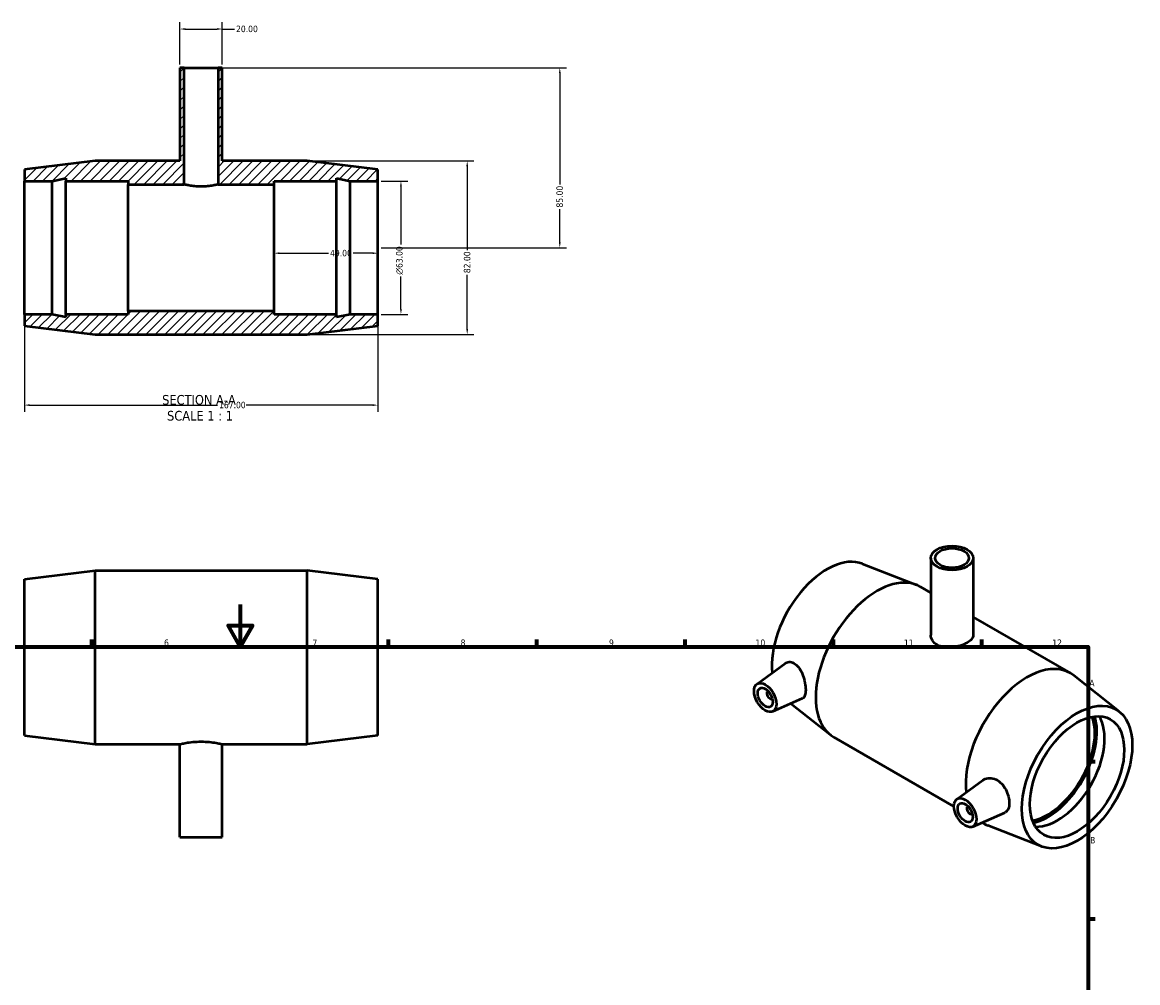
# Model space of a CAD drawing. Header units: millimetres. Extents: x 0 to 900, y -38 to 869.
# Tile 4 of 4: x 318 to 844, y 415 to 869. Entities that reach past the tile are written whole.
import ezdxf

# ---------------------------------------------------------------- set-up
doc = ezdxf.new("R2010")
doc.units = ezdxf.units.MM
for name, color, linetype, lineweight in [('Border (ANSI)', 7, 'Continuous', 70), ('Dimension (ANSI)', 7, 'Continuous', 25), ('Hatch (ANSI)', 7, 'Continuous', 18), ('Symbol (ANSI)', 7, 'Continuous', 25), ('Visible (ANSI)', 7, 'Continuous', 50)]:
    doc.layers.add(name, color=color, linetype=linetype, lineweight=lineweight)
doc.styles.add('Label Text (ANSI)', font='tahoma.ttf')
doc.styles.add('Note Text (ANSI)', font='tahoma.ttf')
doc.dimstyles.new('Default - mm (ANSI)', dxfattribs={"dimtxt": 3.048, "dimasz": 2.5, "dimexe": 3.175, "dimexo": 1.6002, "dimgap": 0.8, "dimtad": 0, "dimtoh": 1, "dimrnd": 1e-08, "dimzin": 4, "dimdsep": 46, "dimtxsty": 'Note Text (ANSI)', "dimcen": 0.09, "dimdle": 10, "dimclrd": 256, "dimclre": 256, "dimclrt": 256, "dimadec": 1, "dimazin": 1, "dimtfac": 1, "dimtofl": 0, "dimtmove": 0, "dimatfit": 3, "dimfxl": 1, "dimtolj": 1, "dimtzin": 4, "dimlwd": -1, "dimlwe": -1, "dimarcsym": 0})

# ---------------------------------------------------------------- blocks, each defined once
blk = doc.blocks.new('Borders Default Border')
at = {"layer": 'Border (ANSI)'}
for p, q in [((350.42, 574), (350.42, 577.45)), ((490.58, 574), (490.58, 577.45)), ((560.67, 574), (560.67, 577.45)), ((630.75, 574), (630.75, 577.45)), ((700.83, 574), (700.83, 577.45)), ((770.92, 574), (770.92, 577.45)), ((821, 519.75), (824.45, 519.75)), ((821, 445.5), (824.45, 445.5))]:
    blk.add_line(p, q, dxfattribs=at)
at = {"layer": 'Border (ANSI)', "flags": 128}
for points in [[(420.5, 594), (420.5, 574), (414.73, 584), (426.27, 584), (420.5, 574)], [(20, 20), (20, 574), (821, 574), (821, 20), (20, 20)]]:
    blk.add_lwpolyline(points, dxfattribs=at)
at = {"layer": 'Border (ANSI)', "attachment_point": 7, "style": 'Note Text (ANSI)'}
for s, insert, char_height in [('6', (384.49, 574.34), 3.05), ('7', (454.6, 574.4), 3.05), ('8', (524.63, 574.33), 3.05), ('9', (594.7, 574.34), 3.05), ('10', (663.96, 574.34), 3.048), ('11', (734.04, 574.4), 3.048), ('12', (804.13, 574.4), 3.048), ('A', (821.63, 555.35), 3.05), ('B', (821.99, 481.1), 3.05)]:
    blk.add_mtext(s, dxfattribs=dict(at, insert=insert, char_height=char_height))
blk = doc.blocks.new('*D7')
at = {"layer": 'Defpoints', "color": 0, "transparency": 16777216}
for p in [(485.53, 794.08), (485.53, 731.08), (496.42, 731.08)]:
    blk.add_point(p, dxfattribs=at)
at = {"layer": 'Dimension (ANSI)', "transparency": 16777216}
for p, q in [((487.13, 794.08), (499.6, 794.08)), ((496.42, 791.58), (496.42, 764.15)), ((496.42, 733.58), (496.42, 749.01)), ((487.13, 731.08), (499.6, 731.08))]:
    blk.add_line(p, q, dxfattribs=at)
for points in [[(496.01, 791.58), (496.84, 791.58), (496.42, 794.08)], [(496.01, 733.58), (496.84, 733.58), (496.42, 731.08)]]:
    blk.add_solid(points, dxfattribs=at)
at = {"layer": 'Dimension (ANSI)', "transparency": 16777216, "insert": (494.13, 749.81), "char_height": 3.048, "attachment_point": 1, "rotation": 90, "style": 'Note Text (ANSI)'}
blk.add_mtext('\\A1;\\fAIGDT|b0|i0;\\H3.0480;\\ln\\fTahoma|b0|i0;\\H3.0480;63.00', dxfattribs=at)
blk = doc.blocks.new('*D8')
at = {"layer": 'Defpoints', "color": 0, "transparency": 16777216}
for p in [(452.13, 803.58), (452.13, 721.58), (527.73, 721.58)]:
    blk.add_point(p, dxfattribs=at)
at = {"layer": 'Dimension (ANSI)', "transparency": 16777216}
for p, q in [((453.73, 803.58), (530.91, 803.58)), ((527.73, 801.08), (527.73, 761.43)), ((527.73, 724.08), (527.73, 749.73)), ((453.73, 721.58), (530.91, 721.58))]:
    blk.add_line(p, q, dxfattribs=at)
for points in [[(527.31, 801.08), (528.15, 801.08), (527.73, 803.58)], [(527.31, 724.08), (528.15, 724.08), (527.73, 721.58)]]:
    blk.add_solid(points, dxfattribs=at)
at = {"layer": 'Dimension (ANSI)', "transparency": 16777216, "insert": (526.14, 750.53), "char_height": 3.048, "attachment_point": 1, "rotation": 90, "style": 'Note Text (ANSI)'}
blk.add_mtext('\\A1;82.00', dxfattribs=at)
blk = doc.blocks.new('*D9')
at = {"layer": 'Defpoints', "color": 0, "transparency": 16777216}
for p in [(410.03, 847.58), (485.53, 762.58), (571.46, 762.58)]:
    blk.add_point(p, dxfattribs=at)
at = {"layer": 'Dimension (ANSI)', "transparency": 16777216}
for p, q in [((411.63, 847.58), (574.64, 847.58)), ((571.46, 845.08), (571.46, 792.43)), ((571.46, 765.08), (571.46, 780.73)), ((487.13, 762.58), (574.64, 762.58))]:
    blk.add_line(p, q, dxfattribs=at)
for points in [[(571.05, 845.08), (571.88, 845.08), (571.46, 847.58)], [(571.05, 765.08), (571.88, 765.08), (571.46, 762.58)]]:
    blk.add_solid(points, dxfattribs=at)
at = {"layer": 'Dimension (ANSI)', "transparency": 16777216, "insert": (569.87, 781.53), "char_height": 3.048, "attachment_point": 1, "rotation": 90, "style": 'Note Text (ANSI)'}
blk.add_mtext('\\A1;85.00', dxfattribs=at)
blk = doc.blocks.new('*D10')
at = {"layer": 'Defpoints', "color": 0, "transparency": 16777216}
for p in [(318.53, 731.08), (485.53, 731.08), (485.53, 688.19)]:
    blk.add_point(p, dxfattribs=at)
at = {"layer": 'Dimension (ANSI)', "transparency": 16777216}
for p, q in [((318.53, 729.48), (318.53, 685.02)), ((485.53, 729.48), (485.53, 685.02)), ((321.03, 688.19), (409.69, 688.19)), ((483.03, 688.19), (423.37, 688.19))]:
    blk.add_line(p, q, dxfattribs=at)
for points in [[(321.03, 688.61), (321.03, 687.78), (318.53, 688.19)], [(483.03, 688.61), (483.03, 687.78), (485.53, 688.19)]]:
    blk.add_solid(points, dxfattribs=at)
at = {"layer": 'Dimension (ANSI)', "transparency": 16777216, "insert": (410.49, 689.78), "char_height": 3.048, "attachment_point": 1, "style": 'Note Text (ANSI)'}
blk.add_mtext('\\A1;167.00', dxfattribs=at)
blk = doc.blocks.new('*D11')
at = {"layer": 'Defpoints', "color": 0, "transparency": 16777216}
for p in [(436.53, 762.58), (485.53, 762.58), (485.53, 759.97)]:
    blk.add_point(p, dxfattribs=at)
at = {"layer": 'Dimension (ANSI)', "transparency": 16777216}
for p, q in [((439.03, 759.97), (462.15, 759.97)), ((483.03, 759.97), (473.92, 759.97))]:
    blk.add_line(p, q, dxfattribs=at)
for points in [[(439.03, 760.39), (439.03, 759.56), (436.53, 759.97)], [(483.03, 760.39), (483.03, 759.56), (485.53, 759.97)]]:
    blk.add_solid(points, dxfattribs=at)
at = {"layer": 'Dimension (ANSI)', "transparency": 16777216, "insert": (462.95, 761.56), "char_height": 3.048, "attachment_point": 1, "style": 'Note Text (ANSI)'}
blk.add_mtext('\\A1;49.00', dxfattribs=at)
blk = doc.blocks.new('*D12')
at = {"layer": 'Defpoints', "color": 0, "transparency": 16777216}
for p in [(412.03, 865.89), (392.03, 847.58), (412.03, 847.58)]:
    blk.add_point(p, dxfattribs=at)
at = {"layer": 'Dimension (ANSI)', "transparency": 16777216}
for p, q in [((392.03, 849.18), (392.03, 869.06)), ((394.53, 865.89), (409.53, 865.89)), ((412.03, 849.18), (412.03, 869.06)), ((412.03, 865.89), (417.72, 865.89))]:
    blk.add_line(p, q, dxfattribs=at)
for points in [[(394.53, 866.31), (394.53, 865.47), (392.03, 865.89)], [(409.53, 866.31), (409.53, 865.47), (412.03, 865.89)]]:
    blk.add_solid(points, dxfattribs=at)
at = {"layer": 'Dimension (ANSI)', "transparency": 16777216, "insert": (418.52, 867.48), "char_height": 3.048, "attachment_point": 1, "style": 'Note Text (ANSI)'}
blk.add_mtext('\\A1;20.00', dxfattribs=at)

msp = doc.modelspace()

# ---------------------------------------------------------------- hatches: boundary and pattern name
at = {"layer": 'Hatch (ANSI)'}
h = msp.add_hatch(dxfattribs=at)
h.set_pattern_fill('ANSI31', color=256, scale=25.4, style=0)
h.set_pattern_definition([(45, (0, 0), (-2.245064, 2.245064), [])])
h.paths.add_polyline_path([(392.031, 847.58), (392.031, 803.58), (351.931, 803.58), (318.531, 799.48), (318.531, 794.08), (331.598, 794.08), (338.131, 795.469), (338.131, 794.08), (367.531, 794.08), (367.531, 792.505), (394.031, 792.505), (394.031, 847.58)])
h.paths.add_polyline_path([(412.031, 803.58), (412.031, 847.58), (410.031, 847.58), (410.031, 792.505), (436.531, 792.505), (436.531, 794.08), (465.931, 794.08), (465.931, 795.469), (472.465, 794.08), (485.531, 794.08), (485.531, 799.48), (452.131, 803.58)])
h.paths.add_polyline_path([(351.931, 721.58), (452.131, 721.58), (485.531, 725.68), (485.531, 731.08), (472.465, 731.08), (465.931, 729.691), (465.931, 731.08), (436.531, 731.08), (436.531, 732.655), (367.531, 732.655), (367.531, 731.08), (338.131, 731.08), (338.131, 729.691), (331.598, 731.08), (318.531, 731.08), (318.531, 725.68)])

# ---------------------------------------------------------------- linework, layer by layer
at = {"layer": 'Visible (ANSI)'}
for p, q in [((392.031, 847.58), (392.031, 803.58)), ((394.031, 847.58), (392.031, 847.58)), ((394.031, 792.505), (394.031, 847.58)), ((394.031, 847.58), (410.031, 847.58)), ((412.031, 847.58), (410.031, 847.58)), ((410.031, 847.58), (410.031, 792.505)), ((412.031, 803.58), (412.031, 847.58)), ((351.931, 803.58), (318.531, 799.48)), ((392.031, 803.58), (351.931, 803.58)), ((452.131, 803.58), (412.031, 803.58)), ((485.531, 799.48), (452.131, 803.58)), ((318.531, 799.48), (318.531, 794.08)), ((485.531, 794.08), (485.531, 799.48)), ((318.531, 794.08), (331.598, 794.08)), ((318.531, 731.08), (318.531, 794.08)), ((331.598, 794.08), (338.131, 795.469)), ((331.598, 731.08), (331.598, 794.08)), ((338.131, 795.469), (338.131, 794.08)), ((338.131, 794.08), (367.531, 794.08)), ((338.131, 731.08), (338.131, 794.08)), ((367.531, 794.08), (367.531, 792.505)), ((367.531, 792.505), (394.031, 792.505)), ((367.531, 732.655), (367.531, 792.505)), ((410.031, 792.505), (436.531, 792.505)), ((436.531, 792.505), (436.531, 794.08)), ((436.531, 794.08), (465.931, 794.08)), ((436.531, 732.655), (436.531, 792.505)), ((465.931, 794.08), (465.931, 795.469)), ((465.931, 795.469), (472.465, 794.08)), ((465.931, 731.08), (465.931, 794.08)), ((472.465, 794.08), (485.531, 794.08)), ((472.465, 731.08), (472.465, 794.08)), ((485.531, 731.08), (485.531, 794.08)), ((436.531, 732.655), (367.531, 732.655)), ((367.531, 732.655), (367.531, 731.08)), ((436.531, 731.08), (436.531, 732.655)), ((331.598, 731.08), (318.531, 731.08)), ((318.531, 731.08), (318.531, 725.68)), ((338.131, 729.691), (331.598, 731.08)), ((367.531, 731.08), (338.131, 731.08)), ((338.131, 731.08), (338.131, 729.691)), ((465.931, 731.08), (436.531, 731.08)), ((472.465, 731.08), (465.931, 729.691)), ((465.931, 729.691), (465.931, 731.08)), ((485.531, 731.08), (472.465, 731.08)), ((485.531, 725.68), (485.531, 731.08)), ((318.531, 725.68), (351.931, 721.58)), ((452.131, 721.58), (485.531, 725.68)), ((351.931, 721.58), (452.131, 721.58)), ((714.466, 613.239), (739.943, 603.281)), ((746.773, 615.948), (746.773, 579.473)), ((766.773, 615.948), (766.773, 579.473)), ((318.531, 605.882), (351.931, 609.982)), ((351.931, 527.982), (351.931, 609.982)), ((351.931, 609.982), (452.131, 609.982)), ((452.131, 527.982), (452.131, 609.982)), ((485.531, 605.882), (452.131, 609.982)), ((318.531, 532.082), (318.531, 605.882)), ((485.531, 532.082), (485.531, 605.882)), ((741.807, 602.387), (746.773, 599.527)), ((766.773, 588.01), (812.659, 561.586)), ((664.558, 556.392), (678.041, 566.213)), ((835.768, 543.385), (814.368, 560.422)), ((669.649, 552.994), (669.824, 553.095)), ((671.645, 549.528), (671.82, 549.628)), ((672.029, 543.419), (686.171, 549.657)), ((680.665, 547.228), (699.178, 532.49)), ((318.531, 532.082), (351.931, 527.982)), ((351.931, 527.982), (392.031, 527.982)), ((392.031, 483.982), (392.031, 527.982)), ((412.031, 483.982), (412.031, 527.982)), ((412.031, 527.982), (452.131, 527.982)), ((485.531, 532.082), (452.131, 527.982)), ((700.887, 531.327), (757.693, 498.614)), ((759.027, 501.991), (771.368, 510.979)), ((764.293, 498.693), (764.119, 498.593)), ((766.498, 489.017), (781.79, 495.763)), ((766.289, 495.227), (766.115, 495.127)), ((770.949, 490.981), (771.739, 490.526)), ((799.079, 479.674), (773.602, 489.632)), ((392.031, 483.982), (412.031, 483.982))]:
    msp.add_line(p, q, dxfattribs=at)
for centre, major_axis, ratio in [((756.773, 615.948), (-10, 0), 0.5758617), ((756.773, 615.948), (-8, 0), 0.5758617), ((668.526, 550.04), (3.743, -6.499), 0.5780931), ((668.526, 550.04), (2.495, -4.333), 0.5780931), ((815.816, 512.455), (-18.414, -31.977), 0.5780931), ((815.816, 512.455), (-15.72, -27.297), 0.5780931), ((762.995, 495.638), (3.743, -6.499), 0.5780931), ((762.995, 495.638), (2.495, -4.333), 0.5780931)]:
    msp.add_ellipse(centre, major_axis=major_axis, ratio=ratio, dxfattribs=at)
for centre, major_axis, start_param, end_param in [((697.729, 580.457), (18.414, 31.977), 0.0870782, 2.4822379), ((721.347, 566.857), (20.46, 35.53), 0, 3.1415927), ((792.199, 526.056), (20.46, 35.53), 6.1961071, 8.7657384), ((670.647, 551.261), (0.998, -1.733), 2.9593736, 6.4654043), ((801.957, 520.436), (15.72, 27.297), 3.5962219, 5.8285561), ((801.957, 520.436), (16.413, 28.501), 3.6305712, 5.7942068), ((806.577, 517.776), (-15.72, -27.297), 0.2971045, 2.8444881), ((765.117, 496.86), (0.998, -1.733), 2.9593736, 6.4654043), ((792.199, 526.056), (-20.46, -35.53), 6.2456186, 6.3702635)]:
    msp.add_ellipse(centre, major_axis=major_axis, ratio=0.5780931, start_param=start_param, end_param=end_param, dxfattribs=at)
for points, knots in [([(402.031, 791.416), (401.021, 791.416), (399.948, 791.474), (397.978, 791.683), (397.082, 791.829), (395.667, 792.102), (395.052, 792.246), (394.234, 792.449), (394.031, 792.505), (394.031, 792.505)], [0, 0, 0, 0, 0.3029718, 0.3029718, 0.6059436, 0.6059436, 0.9088595, 0.9088595, 1.2117754, 1.2117754, 1.2117754, 1.2117754]), ([(410.031, 792.505), (410.031, 792.505), (409.828, 792.449), (409.01, 792.246), (408.396, 792.102), (406.98, 791.829), (406.084, 791.683), (404.115, 791.474), (403.041, 791.416), (402.031, 791.416)], [3.6353263, 3.6353263, 3.6353263, 3.6353263, 3.9382422, 3.9382422, 4.2411581, 4.2411581, 4.5441299, 4.5441299, 4.8471017, 4.8471017, 4.8471017, 4.8471017]), ([(766.773, 579.473), (766.773, 578.879), (766.524, 578.244), (765.505, 577.014), (764.736, 576.417), (762.952, 575.39), (761.825, 574.895), (759.361, 574.119), (758.024, 573.842), (755.521, 573.588), (754.185, 573.596), (751.721, 573.989), (750.594, 574.378), (748.81, 575.405), (748.04, 576.109), (747.022, 577.721), (746.773, 578.626), (746.773, 579.473)], [0.7567191, 0.7567191, 0.7567191, 0.7567191, 1.1350308, 1.1350308, 1.5133426, 1.5133426, 1.8916544, 1.8916544, 2.2699661, 2.2699661, 2.6483257, 2.6483257, 3.0266852, 3.0266852, 3.4050448, 3.4050448, 3.7834043, 3.7834043, 3.7834043, 3.7834043]), ([(678.041, 566.213), (678.109, 566.262), (678.178, 566.309), (678.832, 566.717), (679.558, 566.909), (681.072, 566.789), (681.859, 566.477), (683.307, 565.473), (684.054, 564.691), (685.348, 562.774), (685.898, 561.639), (686.729, 559.414), (687.069, 558.176), (687.515, 555.777), (687.622, 554.618), (687.622, 552.683), (687.515, 551.789), (687.069, 550.432), (686.729, 549.969), (686.27, 549.705), (686.221, 549.68), (686.171, 549.658)], [2.0075281, 2.0075281, 2.0075281, 2.0075281, 2.0479761, 2.0479761, 2.3879403, 2.3879403, 2.7279044, 2.7279044, 3.0906161, 3.0906161, 3.4533277, 3.4533277, 3.8083747, 3.8083747, 4.1634217, 4.1634217, 4.5184687, 4.5184687, 4.8735157, 4.8735157, 4.9144856, 4.9144856, 4.9144856, 4.9144856]), ([(392.031, 527.982), (392.031, 527.982), (392.284, 528.046), (393.306, 528.278), (394.075, 528.442), (395.845, 528.752), (396.966, 528.918), (399.428, 529.154), (400.77, 529.221), (402.031, 529.221)], [4.5400278, 4.5400278, 4.5400278, 4.5400278, 4.9183396, 4.9183396, 5.2966513, 5.2966513, 5.6750109, 5.6750109, 6.0533704, 6.0533704, 6.0533704, 6.0533704]), ([(402.031, 529.221), (403.292, 529.221), (404.634, 529.154), (407.096, 528.918), (408.217, 528.752), (409.987, 528.442), (410.756, 528.278), (411.778, 528.046), (412.031, 527.982), (412.031, 527.982)], [0, 0, 0, 0, 0.3783595, 0.3783595, 0.7567191, 0.7567191, 1.1350308, 1.1350308, 1.5133426, 1.5133426, 1.5133426, 1.5133426]), ([(771.368, 510.979), (771.516, 511.087), (771.668, 511.186), (772.59, 511.717), (773.541, 511.987), (775.546, 512.004), (776.598, 511.75), (778.438, 510.861), (779.347, 510.197), (780.94, 508.526), (781.628, 507.521), (782.681, 505.507), (783.117, 504.36), (783.687, 502.115), (783.822, 501.017), (783.822, 499.153), (783.687, 498.26), (783.117, 496.828), (782.681, 496.288), (782.039, 495.884), (781.918, 495.82), (781.79, 495.764)], [2.0720321, 2.0720321, 2.0720321, 2.0720321, 2.1456113, 2.1456113, 2.5083229, 2.5083229, 2.8710346, 2.8710346, 3.2109988, 3.2109988, 3.5509629, 3.5509629, 3.8929749, 3.8929749, 4.2349868, 4.2349868, 4.5769988, 4.5769988, 4.9190107, 4.9190107, 4.9925318, 4.9925318, 4.9925318, 4.9925318])]:
    msp.add_open_spline(points, degree=3, knots=knots, dxfattribs=at)

# ---------------------------------------------------------------- block references
msp.add_blockref('Borders Default Border', (0, 0))

# ---------------------------------------------------------------- texts
at = {"layer": 'Symbol (ANSI)', "char_height": 4.572, "attachment_point": 7, "style": 'Label Text (ANSI)'}
for s, insert in [('SECTION A-A', (383.607, 688.315)), ('SCALE 1 : 1', (385.926, 680.802))]:
    msp.add_mtext(s, dxfattribs=dict(at, insert=insert))

# ---------------------------------------------------------------- dimensions: what is measured, and where the dimension line sits
at = {"layer": 'Dimension (ANSI)'}
for base, p1, p2, angle, override, picture, middle in [((412.031, 865.89), (392.031, 847.58), (412.031, 847.58), 180, {"dimtoh": 0, "dimdec": 2, "dimtp": 0, "dimtm": 0, "dimtdec": 2, "dimatfit": 2}, '*D12', (423.531, 865.89)), ((571.462, 762.58), (410.031, 847.58), (485.531, 762.58), 90, {"dimtoh": 0, "dimdec": 2, "dimtp": 0, "dimtm": 0, "dimtdec": 2, "dimatfit": 1}, '*D9', (571.462, 786.58)), ((527.731, 721.58), (452.131, 803.58), (452.131, 721.58), 270, {"dimtoh": 0, "dimdec": 2, "dimtp": 0, "dimtm": 0, "dimtdec": 2, "dimatfit": 1}, '*D8', (527.731, 755.58)), ((485.531, 759.974), (436.531, 762.58), (485.531, 762.58), 180, {"dimtoh": 0, "dimdec": 2, "dimse1": 1, "dimse2": 1, "dimtp": 0, "dimtm": 0, "dimtdec": 2, "dimatfit": 1}, '*D11', (468.031, 759.974)), ((485.531, 688.194), (318.531, 731.08), (485.531, 731.08), 180, {"dimtoh": 0, "dimdec": 2, "dimtp": 0, "dimtm": 0, "dimtdec": 2, "dimatfit": 1}, '*D10', (416.531, 688.194))]:
    dim = msp.add_linear_dim(base=base, p1=p1, p2=p2, angle=angle, dimstyle='Default - mm (ANSI)', override=override, dxfattribs=at)
    dim.commit()
    dim.dimension.update_dxf_attribs({"geometry": picture, "text_midpoint": middle, "dimtype": 160})
dim = msp.add_linear_dim(base=(496.423, 731.08), p1=(485.531, 794.08), p2=(485.531, 731.08), angle=90, text='\\fAIGDT|b0|i0;\\H3.0480;\\ln\\fTahoma|b0|i0;\\H3.0480;<>', dimstyle='Default - mm (ANSI)', override={"dimtoh": 0, "dimdec": 2, "dimtp": 0, "dimtm": 0, "dimtdec": 2, "dimatfit": 1}, dxfattribs=at)
dim.commit()
dim.dimension.update_dxf_attribs({"geometry": '*D7', "text_midpoint": (496.423, 756.58), "dimtype": 160})

doc.saveas('drawing.dxf')
